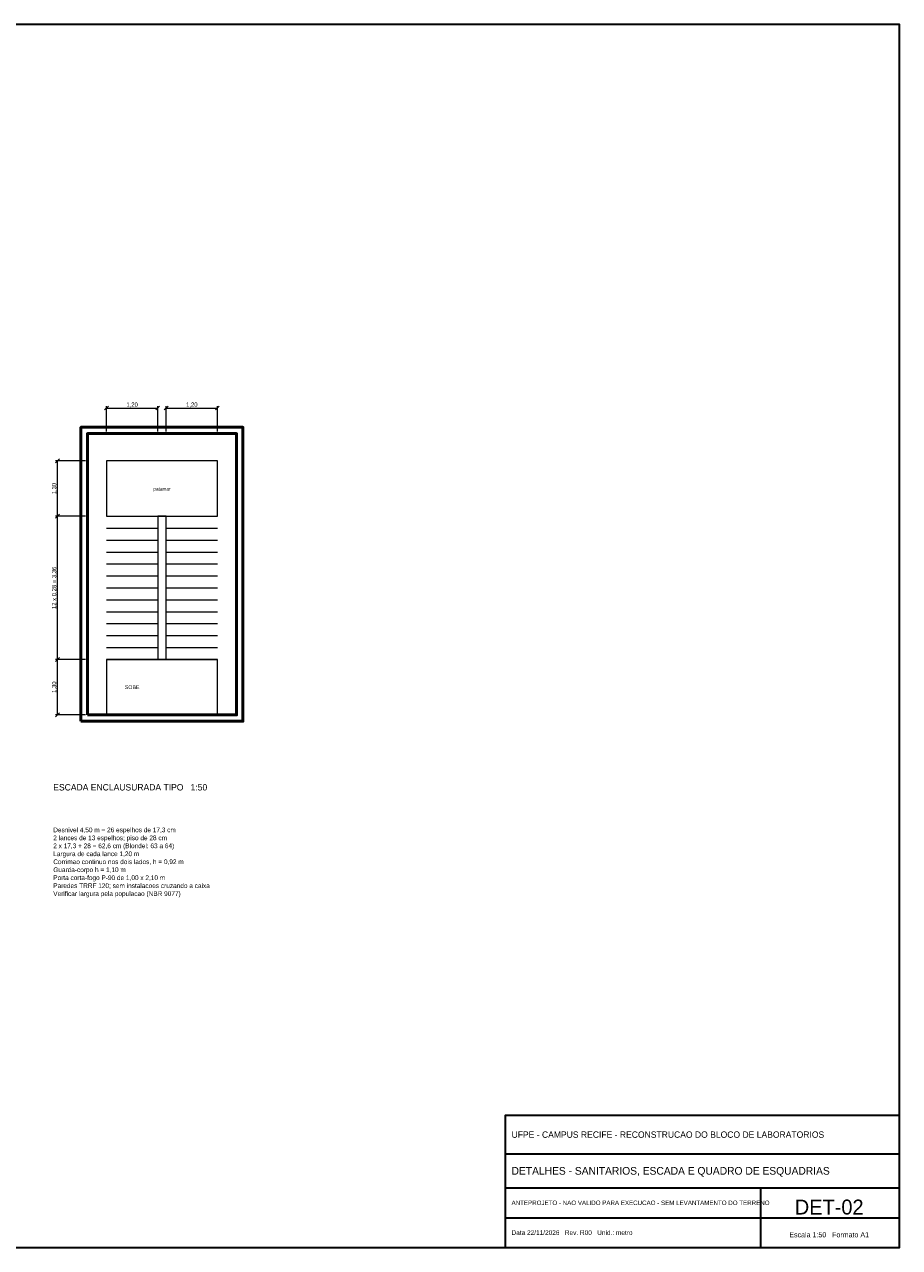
# Model space of a CAD drawing. Header units: metres. Extents: x -2.5 to 38.6, y -12 to 16.7.
# Tile 3 of 3: x 18 to 38.6, y -12 to 16.7. Entities that reach past the tile are written whole.
import ezdxf
from ezdxf.enums import TextEntityAlignment as Align

# ---------------------------------------------------------------- set-up
doc = ezdxf.new("R2010")
doc.units = ezdxf.units.M
doc.layers.add('COTA', color=8, linetype='Continuous', lineweight=13, true_color=0x6a6a6a)
doc.layers.add('MOBILIA', color=9, linetype='Continuous', lineweight=13, true_color=0xa8a8a8)
for name, color, linetype, lineweight in [('FOLHA', 7, 'Continuous', 35), ('NOTA', 7, 'Continuous', 18), ('PAREDE', 7, 'Continuous', 50)]:
    doc.layers.add(name, color=color, linetype=linetype, lineweight=lineweight)

msp = doc.modelspace()

# ---------------------------------------------------------------- linework, layer by layer
at = {"layer": 'COTA'}
for p, q in [((19.905, 7.655), (19.995, 7.745)), ((19.95, 7.145), (19.95, 7.745)), ((19.95, 7.7), (21.15, 7.7)), ((21.105, 7.655), (21.195, 7.745)), ((21.15, 7.145), (21.15, 7.745)), ((21.305, 7.655), (21.395, 7.745)), ((21.35, 7.145), (21.35, 7.745)), ((21.35, 7.7), (22.55, 7.7)), ((22.505, 7.655), (22.595, 7.745)), ((22.55, 7.145), (22.55, 7.745)), ((18.755, 6.415), (18.845, 6.505)), ((19.455, 6.46), (18.755, 6.46)), ((18.8, 5.16), (18.8, 6.46)), ((18.755, 5.115), (18.845, 5.205)), ((18.755, 5.115), (18.845, 5.205)), ((19.455, 5.16), (18.755, 5.16)), ((19.455, 5.16), (18.755, 5.16)), ((18.8, 1.8), (18.8, 5.16)), ((18.755, 1.755), (18.845, 1.845)), ((18.755, 1.755), (18.845, 1.845)), ((19.455, 1.8), (18.755, 1.8)), ((19.455, 1.8), (18.755, 1.8)), ((18.8, 0.5), (18.8, 1.8)), ((18.755, 0.455), (18.845, 0.545)), ((19.455, 0.5), (18.755, 0.5))]:
    msp.add_line(p, q, dxfattribs=at)
at = {"layer": 'FOLHA'}
for p, q in [((29.3, -9.8), (38.55, -9.8)), ((29.3, -10.6), (38.55, -10.6)), ((35.3, -12), (35.3, -10.6)), ((29.3, -11.3), (38.55, -11.3))]:
    msp.add_line(p, q, dxfattribs=at)
for points in [[(-2.5, -12), (38.55, -12), (38.55, 16.7), (-2.5, 16.7)], [(29.3, -12), (38.55, -12), (38.55, -8.9), (29.3, -8.9)]]:
    msp.add_lwpolyline(points, close=True, dxfattribs=at)
at = {"layer": 'MOBILIA'}
for p, q in [((19.95, 5.16), (21.15, 5.16)), ((19.95, 4.88), (21.15, 4.88)), ((21.35, 5.16), (22.55, 5.16)), ((21.35, 4.88), (22.55, 4.88)), ((19.95, 4.6), (21.15, 4.6)), ((21.35, 4.6), (22.55, 4.6)), ((19.95, 4.32), (21.15, 4.32)), ((21.35, 4.32), (22.55, 4.32)), ((19.95, 4.04), (21.15, 4.04)), ((21.35, 4.04), (22.55, 4.04)), ((19.95, 3.76), (21.15, 3.76)), ((21.35, 3.76), (22.55, 3.76)), ((19.95, 3.48), (21.15, 3.48)), ((21.35, 3.48), (22.55, 3.48)), ((19.95, 3.2), (21.15, 3.2)), ((21.35, 3.2), (22.55, 3.2)), ((19.95, 2.92), (21.15, 2.92)), ((21.35, 2.92), (22.55, 2.92)), ((19.95, 2.64), (21.15, 2.64)), ((21.35, 2.64), (22.55, 2.64)), ((19.95, 2.36), (21.15, 2.36)), ((21.35, 2.36), (22.55, 2.36)), ((19.95, 2.08), (21.15, 2.08)), ((21.35, 2.08), (22.55, 2.08)), ((19.95, 1.8), (21.15, 1.8)), ((21.35, 1.8), (22.55, 1.8))]:
    msp.add_line(p, q, dxfattribs=at)
for points in [[(19.95, 5.16), (22.55, 5.16), (22.55, 6.46), (19.95, 6.46)], [(21.15, 1.8), (21.35, 1.8), (21.35, 5.16), (21.15, 5.16)], [(19.95, 0.5), (22.55, 0.5), (22.55, 1.8), (19.95, 1.8)]]:
    msp.add_lwpolyline(points, close=True, dxfattribs=at)
at = {"layer": 'PAREDE'}
for points in [[(19.35, 0.35), (23.15, 0.35), (23.15, 7.25), (19.35, 7.25)], [(19.5, 0.5), (23, 0.5), (23, 7.1), (19.5, 7.1)]]:
    msp.add_lwpolyline(points, close=True, dxfattribs=at)

# ---------------------------------------------------------------- texts
at = {"layer": 'COTA'}
for p in [(20.55, 7.78), (21.95, 7.78)]:
    msp.add_text('1,20', height=0.1, dxfattribs=at).set_placement(p, align=Align.MIDDLE_CENTER)
for s, p in [('1,30', (18.72, 5.81)), ('12 x 0,28 = 3,36', (18.72, 3.48)), ('1,30', (18.72, 1.15))]:
    msp.add_text(s, height=0.1, rotation=90, dxfattribs=at).set_placement(p, align=Align.MIDDLE_CENTER)
at = {"layer": 'FOLHA'}
for s, height, p in [('UFPE - CAMPUS RECIFE - RECONSTRUCAO DO BLOCO DE LABORATORIOS', 0.15, (29.45, -9.35)), ('DETALHES - SANITARIOS, ESCADA E QUADRO DE ESQUADRIAS', 0.18, (29.45, -10.2)), ('ANTEPROJETO - NAO VALIDO PARA EXECUCAO - SEM LEVANTAMENTO DO TERRENO', 0.105, (29.45, -10.95)), ('Data 22/11/2026   Rev. R00   Unid.: metro', 0.11, (29.45, -11.65))]:
    msp.add_text(s, height=height, dxfattribs=at).set_placement(p, align=Align.MIDDLE_LEFT)
for s, height, p in [('DET-02', 0.35, (36.9, -11.05)), ('Escala 1:50   Formato A1', 0.12, (36.9, -11.7))]:
    msp.add_text(s, height=height, dxfattribs=at).set_placement(p, align=Align.MIDDLE_CENTER)
at = {"layer": 'MOBILIA'}
for s, height, p in [('patamar', 0.08, (21.25, 5.8)), ('SOBE', 0.09, (20.55, 1.15))]:
    msp.add_text(s, height=height, dxfattribs=at).set_placement(p, align=Align.MIDDLE_CENTER)
at = {"layer": 'NOTA'}
for s, height, p in [('ESCADA ENCLAUSURADA TIPO   1:50', 0.15, (18.7, -1.2)), ('Desnivel 4,50 m = 26 espelhos de 17,3 cm', 0.11, (18.7, -2.2)), ('2 lances de 13 espelhos; piso de 28 cm', 0.11, (18.7, -2.387)), ('2 x 17,3 + 28 = 62,6 cm (Blondel: 63 a 64)', 0.11, (18.7, -2.574)), ('Largura de cada lance 1,20 m', 0.11, (18.7, -2.761)), ('Corrimao continuo nos dois lados, h = 0,92 m', 0.11, (18.7, -2.948)), ('Guarda-corpo h = 1,10 m', 0.11, (18.7, -3.135)), ('Porta corta-fogo P-90 de 1,00 x 2,10 m', 0.11, (18.7, -3.322)), ('Verificar largura pela populacao (NBR 9077)', 0.11, (18.7, -3.696)), ('Paredes TRRF 120; sem instalacoes cruzando a caixa', 0.11, (18.7, -3.509))]:
    msp.add_text(s, height=height, dxfattribs=at).set_placement(p, align=Align.MIDDLE_LEFT)

doc.saveas('drawing.dxf')
